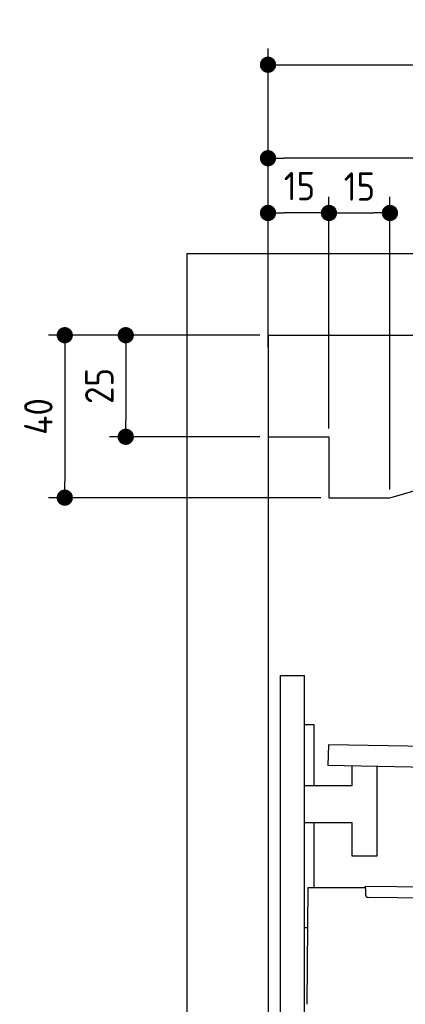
# Model space of a CAD drawing. Header units: millimetres. Extents: x -411 to 6777, y 0 to 7177.
# Tile 7 of 17: x -411 to 538, y 4753 to 7177. Entities that reach past the tile are written whole.
import ezdxf

# ---------------------------------------------------------------- set-up
doc = ezdxf.new("R2010")
doc.units = ezdxf.units.MM
doc.layers.add('4', color=3, linetype='Continuous')
for name, color, linetype, lineweight in [('Freiraum', 7, 'Continuous', 25), ('Gebäude', 7, 'Continuous', 25), ('Plattform', 7, 'Continuous', 25), ('Ständer hinten', 7, 'Continuous', 25)]:
    doc.layers.add(name, color=color, linetype=linetype, lineweight=lineweight)
doc.styles.get("Standard").update_dxf_attribs({"font": 'ISOCP.SHX'})
doc.dimstyles.new('GEN-ISO', dxfattribs={"dimscale": 20, "dimtxt": 3.5, "dimasz": 2, "dimexe": 2, "dimexo": 1, "dimgap": 1.5, "dimtad": 1, "dimdec": 1, "dimlfac": 0.1, "dimdsep": 46, "dimtxsty": 'STANDARD', "dimblk": 'PUNKT', "dimcen": 2, "dimclrd": 256, "dimclre": 256, "dimclrt": 2, "dimadec": 0, "dimazin": 0, "dimtp": 0.1, "dimtm": 0.1, "dimtfac": 0.71, "dimtdec": 1, "dimtmove": 2, "dimatfit": 3, "dimldrblk": 'PUNKT', "dimfxl": 2, "dimtolj": 1, "dimarcsym": 0})

# ---------------------------------------------------------------- blocks, each defined once
blk = doc.blocks.new('PUNKT')
at = {"layer": '4', "color": 0, "linetype": 'ByBlock'}
blk.add_line((-0.5, 0), (-1, 0), dxfattribs=at)
at = {"layer": '4', "color": 0, "linetype": 'ByBlock', "const_width": 0.5}
blk.add_lwpolyline([(-0.25, 0, 1), (0.25, 0, 1)], format="xyb", close=True, dxfattribs=at)
blk = doc.blocks.new('*D70')
at = {"layer": '4', "lineweight": -2, "transparency": 16777216}
for p, q in [((200, 6420.9), (200, 7105.8)), ((5700, 6570.9), (5700, 7105.8)), ((240, 7065.8), (5660, 7065.8))]:
    blk.add_line(p, q, dxfattribs=at)
at = {"layer": 'Defpoints', "color": 0, "transparency": 16777216}
for p in [(5700, 7065.8), (5700, 6550.9), (200, 6400.9)]:
    blk.add_point(p, dxfattribs=at)
at = {"layer": '4', "lineweight": -2, "transparency": 16777216, "xscale": 40, "yscale": 40, "zscale": 40, "rotation": 180}
blk.add_blockref('PUNKT', (200, 7065.8), dxfattribs=at)
at = {"layer": '4', "lineweight": -2, "transparency": 16777216, "xscale": 40, "yscale": 40, "zscale": 40}
blk.add_blockref('PUNKT', (5700, 7065.8), dxfattribs=at)
at = {"layer": '4', "color": 2, "transparency": 16777216, "insert": (2950, 7130.8), "char_height": 70, "attachment_point": 5}
blk.add_mtext('550', dxfattribs=at)
blk = doc.blocks.new('_Dot')
at = {"color": 0, "linetype": 'ByBlock', "lineweight": -2}
blk.add_line((-0.5, 0), (-1, 0), dxfattribs=at)
at = {"color": 0, "linetype": 'ByBlock', "const_width": 0.5}
blk.add_lwpolyline([(-0.25, 0, 1), (0.25, 0, 1)], format="xyb", close=True, dxfattribs=at)
blk = doc.blocks.new('*D76')
at = {"layer": '4', "lineweight": -2, "transparency": 16777216}
for p, q in [((200, 6370.9), (200, 6875.7)), ((1900, 6420), (1900, 6875.7)), ((1860, 6835.7), (240, 6835.7))]:
    blk.add_line(p, q, dxfattribs=at)
at = {"layer": 'Defpoints', "color": 0, "transparency": 16777216}
for p in [(200, 6835.7), (1900, 6400), (200, 6350.9)]:
    blk.add_point(p, dxfattribs=at)
at = {"layer": '4', "lineweight": -2, "transparency": 16777216, "xscale": 40, "yscale": 40, "zscale": 40, "rotation": 180}
blk.add_blockref('_Dot', (200, 6835.7), dxfattribs=at)
at = {"layer": '4', "lineweight": -2, "transparency": 16777216, "xscale": 40, "yscale": 40, "zscale": 40}
blk.add_blockref('_Dot', (1900, 6835.7), dxfattribs=at)
at = {"layer": '4', "color": 2, "transparency": 16777216, "insert": (1050, 6900.7), "char_height": 70, "attachment_point": 5}
blk.add_mtext('170', dxfattribs=at)
blk = doc.blocks.new('*D77')
at = {"layer": '4', "lineweight": -2, "transparency": 16777216}
for p, q in [((200, 6420), (200, 6740.9)), ((350, 6170), (350, 6740.9)), ((310, 6700.9), (240, 6700.9))]:
    blk.add_line(p, q, dxfattribs=at)
at = {"layer": 'Defpoints', "color": 0, "transparency": 16777216}
for p in [(200, 6700.9), (200, 6400), (350, 6150)]:
    blk.add_point(p, dxfattribs=at)
at = {"layer": '4', "lineweight": -2, "transparency": 16777216, "xscale": 40, "yscale": 40, "zscale": 40, "rotation": 180}
blk.add_blockref('_Dot', (200, 6700.9), dxfattribs=at)
at = {"layer": '4', "lineweight": -2, "transparency": 16777216, "xscale": 40, "yscale": 40, "zscale": 40}
blk.add_blockref('_Dot', (350, 6700.9), dxfattribs=at)
at = {"layer": '4', "color": 2, "transparency": 16777216, "insert": (277.5, 6767.1), "char_height": 70, "attachment_point": 5}
blk.add_mtext('15', dxfattribs=at)
blk = doc.blocks.new('*D78')
at = {"layer": '4', "lineweight": -2, "transparency": 16777216}
for p, q in [((180, 6400), (-340, 6400)), ((-300, 6360), (-300, 6040)), ((330, 6000), (-340, 6000))]:
    blk.add_line(p, q, dxfattribs=at)
at = {"layer": 'Defpoints', "color": 0, "transparency": 16777216}
for p in [(200, 6400), (-300, 6000), (350, 6000)]:
    blk.add_point(p, dxfattribs=at)
at = {"layer": '4', "lineweight": -2, "transparency": 16777216, "xscale": 40, "yscale": 40, "zscale": 40}
for p, rotation in [((-300, 6400), 90), ((-300, 6000), 270)]:
    blk.add_blockref('_Dot', p, dxfattribs=dict(at, rotation=rotation))
at = {"layer": '4', "color": 2, "transparency": 16777216, "insert": (-365, 6200), "char_height": 70, "attachment_point": 5, "rotation": 90}
blk.add_mtext('40', dxfattribs=at)
blk = doc.blocks.new('*D79')
at = {"layer": '4', "lineweight": -2, "transparency": 16777216}
for p, q in [((180, 6400), (-190, 6400)), ((-150, 6360), (-150, 6190)), ((180, 6150), (-190, 6150))]:
    blk.add_line(p, q, dxfattribs=at)
at = {"layer": 'Defpoints', "color": 0, "transparency": 16777216}
for p in [(200, 6400), (-150, 6150), (200, 6150)]:
    blk.add_point(p, dxfattribs=at)
at = {"layer": '4', "lineweight": -2, "transparency": 16777216, "xscale": 40, "yscale": 40, "zscale": 40}
for p, rotation in [((-150, 6400), 90), ((-150, 6150), 270)]:
    blk.add_blockref('_Dot', p, dxfattribs=dict(at, rotation=rotation))
at = {"layer": '4', "color": 2, "transparency": 16777216, "insert": (-215, 6275), "char_height": 70, "attachment_point": 5, "rotation": 90}
blk.add_mtext('25', dxfattribs=at)
blk = doc.blocks.new('*D80')
at = {"layer": '4', "lineweight": -2, "transparency": 16777216}
for p, q in [((350, 6170), (350, 6740.9)), ((500, 6020), (500, 6740.9)), ((390, 6700.9), (460, 6700.9))]:
    blk.add_line(p, q, dxfattribs=at)
at = {"layer": 'Defpoints', "color": 0, "transparency": 16777216}
for p in [(500, 6700.9), (350, 6150), (500, 6000)]:
    blk.add_point(p, dxfattribs=at)
at = {"layer": '4', "lineweight": -2, "transparency": 16777216, "xscale": 40, "yscale": 40, "zscale": 40, "rotation": 180}
blk.add_blockref('_Dot', (350, 6700.9), dxfattribs=at)
at = {"layer": '4', "lineweight": -2, "transparency": 16777216, "xscale": 40, "yscale": 40, "zscale": 40}
blk.add_blockref('_Dot', (500, 6700.9), dxfattribs=at)
at = {"layer": '4', "color": 2, "transparency": 16777216, "insert": (425, 6765.9), "char_height": 70, "attachment_point": 5}
blk.add_mtext('15', dxfattribs=at)
blk = doc.blocks.new('Plattform OG 6200 550')
at = {"layer": 'Plattform'}
for p, q in [((348.5, 5392), (347.5, 5341.1)), ((5482.3, 5289.6), (348.5, 5392)), ((5481.2, 5233.6), (347.5, 5341)), ((406.3, 5339.8), (406.3, 5290.8)), ((468.3, 5118.3), (468.3, 5338.5)), ((406.3, 5290.8), (289.9, 5290.7)), ((289.9, 5200.8), (406.3, 5200.8)), ((406.3, 5200.8), (406.3, 5118.3)), ((406.3, 5118.3), (463.3, 5118.3)), ((463.3, 5118.3), (468.3, 5118.3)), ((440.2, 5037.6), (440.2, 5043.6)), ((440.2, 5043.6), (5395, 5000.4)), ((296.3, 4752.8), (298.8, 5040.8)), ((298.8, 5040.8), (440.2, 5040.6)), ((440.2, 5037.6), (440.1, 5022.6)), ((446, 5016.5), (5394.8, 4973.4))]:
    blk.add_line(p, q, dxfattribs=at)
blk.add_arc((446.1, 5022.5), 6, 179.5, 269.5, dxfattribs=at)
blk = doc.blocks.new('Ständer hinten')
at = {"layer": 'Ständer hinten'}
for p, q in [((229.9, 5562), (229.9, 2548.6)), ((229.9, 5562), (289.9, 5562)), ((289.9, 2550), (289.9, 5562)), ((289.9, 5442), (312.9, 5442)), ((312.9, 5442), (312.9, 5290.7)), ((312.9, 5200.8), (312.9, 5040.8)), ((289.9, 4942), (297.9, 4942))]:
    blk.add_line(p, q, dxfattribs=at)
blk = doc.blocks.new('Gebäude_385_GT235')
at = {"layer": 'Freiraum'}
for p, q in [((500, 6000), (1900, 6400)), ((200, 6150), (350, 6150)), ((350, 6150), (350, 6000)), ((350, 6000), (500, 6000))]:
    blk.add_line(p, q, dxfattribs=at)
at = {"layer": 'Gebäude'}
for p, q in [((5900, 6600.6), (0, 6600.6)), ((0, 6600.6), (0, 0)), ((200, 6400), (5700, 6400)), ((200, 6400), (200, 200))]:
    blk.add_line(p, q, dxfattribs=at)

msp = doc.modelspace()

# ---------------------------------------------------------------- block references
msp.add_blockref('Gebäude_385_GT235', (0, 0))
at = {"layer": 'Plattform'}
msp.add_blockref('Plattform OG 6200 550', (0, 0), dxfattribs=at)
at = {"layer": 'Ständer hinten'}
msp.add_blockref('Ständer hinten', (0, 0), dxfattribs=at)

# ---------------------------------------------------------------- dimensions: what is measured, and where the dimension line sits
at = {"layer": '4'}
for base, p1, p2, override, picture, middle in [((5700, 7065.8), (200, 6400.88), (5700, 6550.88), {"dimtdec": 3, "dimtolj": 0}, '*D70', (2950, 7130.8)), ((200, 6835.7), (1900, 6400), (200, 6350.88), {"dimblk1": 'Dot', "dimblk2": 'Dot', "dimsah": 1, "dimtdec": 3, "dimtolj": 0}, '*D76', (1050, 6900.7)), ((500, 6700.88), (350, 6150), (500, 6000), {"dimblk1": 'Dot', "dimblk2": 'Dot', "dimsah": 1, "dimtdec": 3, "dimtolj": 0}, '*D80', (425, 6765.88))]:
    dim = msp.add_linear_dim(base=base, p1=p1, p2=p2, dimstyle='GEN-ISO', override=override, dxfattribs=at)
    dim.commit()
    dim.dimension.update_dxf_attribs({"geometry": picture, "text_midpoint": middle})
dim = msp.add_linear_dim(base=(200, 6700.88), p1=(350, 6150), p2=(200, 6400), dimstyle='GEN-ISO', override={"dimblk1": 'Dot', "dimblk2": 'Dot', "dimsah": 1, "dimtdec": 3, "dimtolj": 0}, dxfattribs=at)
dim.commit()
dim.dimension.update_dxf_attribs({"geometry": '*D77', "text_midpoint": (277.46, 6767.1), "dimtype": 160})
for base, p2, picture, middle in [((-300, 6000), (350, 6000), '*D78', (-365, 6200)), ((-150, 6150), (200, 6150), '*D79', (-215.01, 6275))]:
    dim = msp.add_linear_dim(base=base, p1=(200, 6400), p2=p2, angle=90, dimstyle='GEN-ISO', override={"dimblk1": 'Dot', "dimblk2": 'Dot', "dimsah": 1, "dimtdec": 3, "dimtolj": 0}, dxfattribs=at)
    dim.commit()
    dim.dimension.update_dxf_attribs({"geometry": picture, "text_midpoint": middle})

doc.saveas('drawing.dxf')
